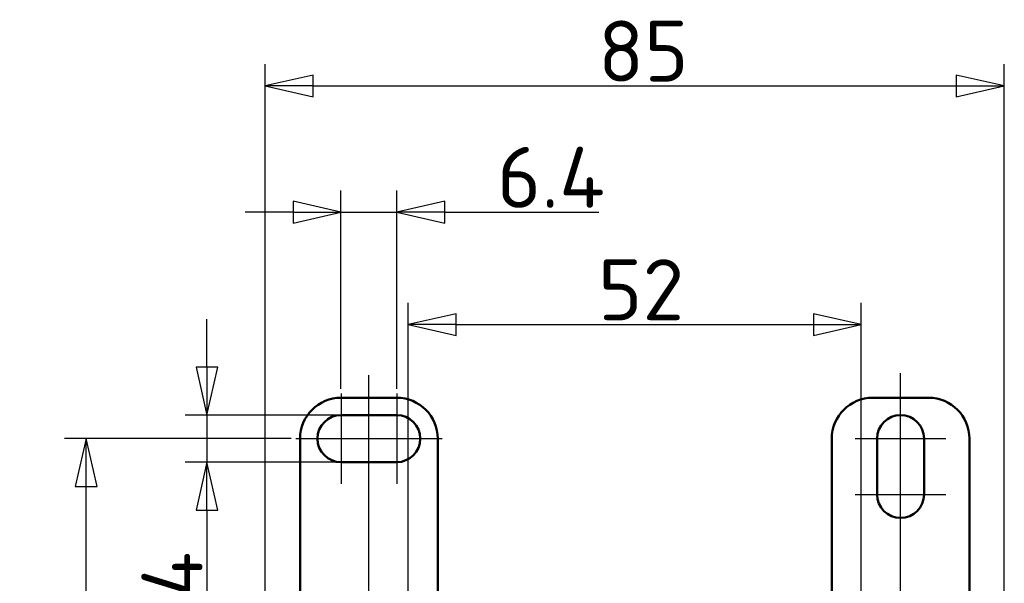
# Model space of a CAD drawing. Header units: millimetres. Extents: x 7 to 291, y 22 to 191.
# Tile 3 of 14: x 7 to 120, y 127 to 191. Entities that reach past the tile are written whole.
import ezdxf

# ---------------------------------------------------------------- set-up
doc = ezdxf.new("R2010")
doc.units = ezdxf.units.MM
doc.layers.get('0').update_dxf_attribs({"lineweight": 25})
for name, color, linetype, lineweight in [('Bemaßung (ISO)', 7, 'Continuous', 25), ('Mittellinie (ISO)', 7, 'Continuous', 25), ('Mittelpunktmarkierung (ISO)', 7, 'Continuous', 25), ('Sichtbar (ISO)', 7, 'Continuous', 50)]:
    doc.layers.add(name, color=color, linetype=linetype, lineweight=lineweight)
doc.styles.add('Notiztext (DIN)', font='isocpeur.ttf')
doc.dimstyles.new('Standard (DIN)', dxfattribs={"dimtxt": 7, "dimasz": 5.5, "dimexe": 2.5, "dimexo": 0.5, "dimgap": 0.5, "dimtad": 1, "dimtoh": 1, "dimrnd": 1e-08, "dimdsep": 46, "dimtxsty": 'Notiztext (DIN)', "dimblk": 'Filled-1', "dimcen": 0.09, "dimdle": 8, "dimclrd": 256, "dimclre": 256, "dimclrt": 256, "dimadec": 0, "dimazin": 2, "dimtfac": 0.357143, "dimtmove": 0, "dimatfit": 3, "dimfxl": 1, "dimtolj": 1, "dimlwd": -1, "dimlwe": -1, "dimarcsym": 0})

# ---------------------------------------------------------------- blocks, each defined once
blk = doc.blocks.new('Filled-1')
at = {"color": 0}
for p, q in [((0, 0), (-1, 0.227)), ((-1, 0.227), (-1, -0.227)), ((-1, 0), (0, 0)), ((-1, -0.227), (0, 0))]:
    blk.add_line(p, q, dxfattribs=at)
at = {"color": 0, "flags": 128}
blk.add_lwpolyline([(-1, -0.227), (0, 0), (-1, 0.227), (-1, -0.227)], dxfattribs=at)
at = {"color": 0}
blk.add_solid([(-1, -0.227), (0, 0), (-1, 0.227), (-1, -0.227)], dxfattribs=at)
blk = doc.blocks.new('*D26')
at = {"layer": 'Bemaßung (ISO)', "transparency": 16777216}
for p, q in [((52, 116.63), (52, 158.77)), ((104, 116.63), (104, 158.77)), ((57.5, 156.27), (98.5, 156.27))]:
    blk.add_line(p, q, dxfattribs=at)
at = {"layer": 'Defpoints', "color": 0, "transparency": 16777216}
for p in [(104, 156.27), (52, 116.13), (104, 116.13)]:
    blk.add_point(p, dxfattribs=at)
at = {"layer": 'Bemaßung (ISO)', "transparency": 16777216, "xscale": 5.5, "yscale": 5.5, "zscale": 5.5, "rotation": 180}
blk.add_blockref('Filled-1', (52, 156.27), dxfattribs=at)
at = {"layer": 'Bemaßung (ISO)', "transparency": 16777216, "xscale": 5.5, "yscale": 5.5, "zscale": 5.5}
blk.add_blockref('Filled-1', (104, 156.27), dxfattribs=at)
at = {"layer": 'Bemaßung (ISO)', "transparency": 16777216, "insert": (73.8, 163.77), "char_height": 7, "attachment_point": 1, "style": 'Notiztext (DIN)'}
blk.add_mtext('\\A1;52', dxfattribs=at)
blk = doc.blocks.new('*D27')
at = {"layer": 'Bemaßung (ISO)', "transparency": 16777216}
for p, q in [((44.3, 148.88), (44.3, 171.68)), ((50.7, 148.88), (50.7, 171.68)), ((38.8, 169.18), (33.3, 169.18)), ((44.3, 169.18), (50.7, 169.18)), ((56.2, 169.18), (73.9, 169.18))]:
    blk.add_line(p, q, dxfattribs=at)
at = {"layer": 'Defpoints', "color": 0, "transparency": 16777216}
for p in [(44.3, 169.18), (44.3, 148.38), (50.7, 148.38)]:
    blk.add_point(p, dxfattribs=at)
at = {"layer": 'Bemaßung (ISO)', "transparency": 16777216, "xscale": 5.5, "yscale": 5.5, "zscale": 5.5}
blk.add_blockref('Filled-1', (44.3, 169.18), dxfattribs=at)
at = {"layer": 'Bemaßung (ISO)', "transparency": 16777216, "xscale": 5.5, "yscale": 5.5, "zscale": 5.5, "rotation": 180}
blk.add_blockref('Filled-1', (50.7, 169.18), dxfattribs=at)
at = {"layer": 'Bemaßung (ISO)', "transparency": 16777216, "insert": (62.2, 176.68), "char_height": 7, "attachment_point": 1, "style": 'Notiztext (DIN)'}
blk.add_mtext('\\A1;6.4', dxfattribs=at)
blk = doc.blocks.new('*D28')
at = {"layer": 'Bemaßung (ISO)', "transparency": 16777216}
for p, q in [((35.6, 104.17), (35.6, 186.17)), ((120.4, 104.17), (120.4, 186.17)), ((41.1, 183.67), (114.9, 183.67))]:
    blk.add_line(p, q, dxfattribs=at)
at = {"layer": 'Defpoints', "color": 0, "transparency": 16777216}
for p in [(120.4, 183.67), (35.6, 103.67), (120.4, 103.67)]:
    blk.add_point(p, dxfattribs=at)
at = {"layer": 'Bemaßung (ISO)', "transparency": 16777216, "xscale": 5.5, "yscale": 5.5, "zscale": 5.5, "rotation": 180}
blk.add_blockref('Filled-1', (35.6, 183.67), dxfattribs=at)
at = {"layer": 'Bemaßung (ISO)', "transparency": 16777216, "xscale": 5.5, "yscale": 5.5, "zscale": 5.5}
blk.add_blockref('Filled-1', (120.4, 183.67), dxfattribs=at)
at = {"layer": 'Bemaßung (ISO)', "transparency": 16777216, "insert": (73.8, 191.17), "char_height": 7, "attachment_point": 1, "style": 'Notiztext (DIN)'}
blk.add_mtext('\\A1;85', dxfattribs=at)
blk = doc.blocks.new('*D29')
at = {"layer": 'Bemaßung (ISO)', "transparency": 16777216}
for p, q in [((28.92, 151.38), (28.92, 156.88)), ((43.8, 145.88), (26.42, 145.88)), ((28.92, 145.88), (28.92, 140.48)), ((43.8, 140.48), (26.42, 140.48)), ((28.92, 134.98), (28.92, 117.28))]:
    blk.add_line(p, q, dxfattribs=at)
at = {"layer": 'Defpoints', "color": 0, "transparency": 16777216}
for p in [(28.92, 145.88), (44.3, 145.88), (44.3, 140.48)]:
    blk.add_point(p, dxfattribs=at)
at = {"layer": 'Bemaßung (ISO)', "transparency": 16777216, "xscale": 5.5, "yscale": 5.5, "zscale": 5.5}
for p, rotation in [((28.92, 145.88), 270), ((28.92, 140.48), 90)]:
    blk.add_blockref('Filled-1', p, dxfattribs=dict(at, rotation=rotation))
at = {"layer": 'Bemaßung (ISO)', "transparency": 16777216, "insert": (21.42, 117.78), "char_height": 7, "attachment_point": 1, "rotation": 90, "style": 'Notiztext (DIN)'}
blk.add_mtext('\\A1;5.4', dxfattribs=at)
blk = doc.blocks.new('*D32')
at = {"layer": 'Bemaßung (ISO)', "transparency": 16777216}
for p, q in [((38.6, 143.18), (12.57, 143.18)), ((15.07, 50.08), (15.07, 137.68)), ((41.8, 44.58), (12.57, 44.58))]:
    blk.add_line(p, q, dxfattribs=at)
at = {"layer": 'Defpoints', "color": 0, "transparency": 16777216}
for p in [(15.07, 143.18), (39.1, 143.18), (42.3, 44.58)]:
    blk.add_point(p, dxfattribs=at)
at = {"layer": 'Bemaßung (ISO)', "transparency": 16777216, "xscale": 5.5, "yscale": 5.5, "zscale": 5.5}
for p, rotation in [((15.07, 143.18), 90), ((15.07, 44.58), 270)]:
    blk.add_blockref('Filled-1', p, dxfattribs=dict(at, rotation=rotation))
at = {"layer": 'Bemaßung (ISO)', "transparency": 16777216, "insert": (7.57, 86.18), "char_height": 7, "attachment_point": 1, "rotation": 90, "style": 'Notiztext (DIN)'}
blk.add_mtext('\\A1;98.6', dxfattribs=at)

msp = doc.modelspace()

# ---------------------------------------------------------------- linework, layer by layer
at = {"layer": 'Mittellinie (ISO)', "linetype": 'Continuous'}
for p, q in [((47.505, 37.967), (47.505, 150.47)), ((108.505, 36.624), (108.505, 150.694)), ((39.105, 143.176), (55.905, 143.176))]:
    msp.add_line(p, q, dxfattribs=at)
at = {"layer": 'Mittelpunktmarkierung (ISO)', "linetype": 'Continuous'}
for p, q in [((44.305, 148.376), (44.305, 137.976)), ((50.705, 148.376), (50.705, 137.976)), ((103.305, 143.176), (113.705, 143.176)), ((103.305, 136.776), (113.705, 136.776))]:
    msp.add_line(p, q, dxfattribs=at)
at = {"layer": 'Sichtbar (ISO)'}
for p, q in [((50.705, 147.876), (44.305, 147.876)), ((111.705, 147.876), (105.305, 147.876)), ((44.305, 145.876), (50.705, 145.876)), ((39.605, 143.176), (39.605, 124.841)), ((55.405, 124.376), (55.405, 143.176)), ((100.605, 143.176), (100.605, 124.376)), ((105.805, 136.776), (105.805, 143.176)), ((111.205, 143.176), (111.205, 136.776)), ((116.405, 124.841), (116.405, 143.176)), ((50.705, 140.476), (44.305, 140.476))]:
    msp.add_line(p, q, dxfattribs=at)
for centre, radius, start, end in [((44.305, 143.176), 4.7, 90, 180), ((50.705, 143.176), 4.7, 0, 90), ((105.305, 143.176), 4.7, 90, 180), ((111.705, 143.176), 4.7, 0, 90), ((44.305, 143.176), 2.7, 90, 270), ((50.705, 143.176), 2.7, 270, 90), ((108.505, 143.176), 2.7, 0, 180), ((108.505, 136.776), 2.7, 180, 0)]:
    msp.add_arc(centre, radius, start, end, dxfattribs=at)

# ---------------------------------------------------------------- dimensions: what is measured, and where the dimension line sits
at = {"layer": 'Bemaßung (ISO)'}
for base, p1, p2, angle, override, picture, middle in [((120.405, 183.674), (35.605, 103.674), (120.405, 103.674), 180, {"dimtoh": 0, "dimdec": 0, "dimtp": 0, "dimtm": 0, "dimtdec": 2, "dimtofl": 0, "dimatfit": 1}, '*D28', (78.005, 183.674)), ((44.305, 169.176), (50.705, 148.376), (44.305, 148.376), 180, {"dimtoh": 0, "dimdec": 2, "dimtp": 0, "dimtm": 0, "dimtdec": 2, "dimtofl": 1, "dimatfit": 1}, '*D27', (67.805, 169.176)), ((104.005, 156.274), (52.005, 116.126), (104.005, 116.126), 180, {"dimtoh": 0, "dimdec": 2, "dimtp": 0, "dimtm": 0, "dimtdec": 2, "dimtofl": 0, "dimatfit": 1}, '*D26', (78.005, 156.274)), ((28.92, 145.876), (44.305, 140.476), (44.305, 145.876), 90, {"dimtoh": 0, "dimdec": 2, "dimtp": 0, "dimtm": 0, "dimtdec": 2, "dimtofl": 1, "dimatfit": 1}, '*D29', (28.92, 123.376)), ((15.066, 143.176), (42.305, 44.576), (39.105, 143.176), 270, {"dimtoh": 0, "dimdec": 2, "dimtp": 0, "dimtm": 0, "dimtdec": 2, "dimtofl": 0, "dimatfit": 1}, '*D32', (15.066, 93.876))]:
    dim = msp.add_linear_dim(base=base, p1=p1, p2=p2, angle=angle, dimstyle='Standard (DIN)', override=override, dxfattribs=at)
    dim.commit()
    dim.dimension.update_dxf_attribs({"geometry": picture, "text_midpoint": middle, "dimtype": 160})

doc.saveas('drawing.dxf')
